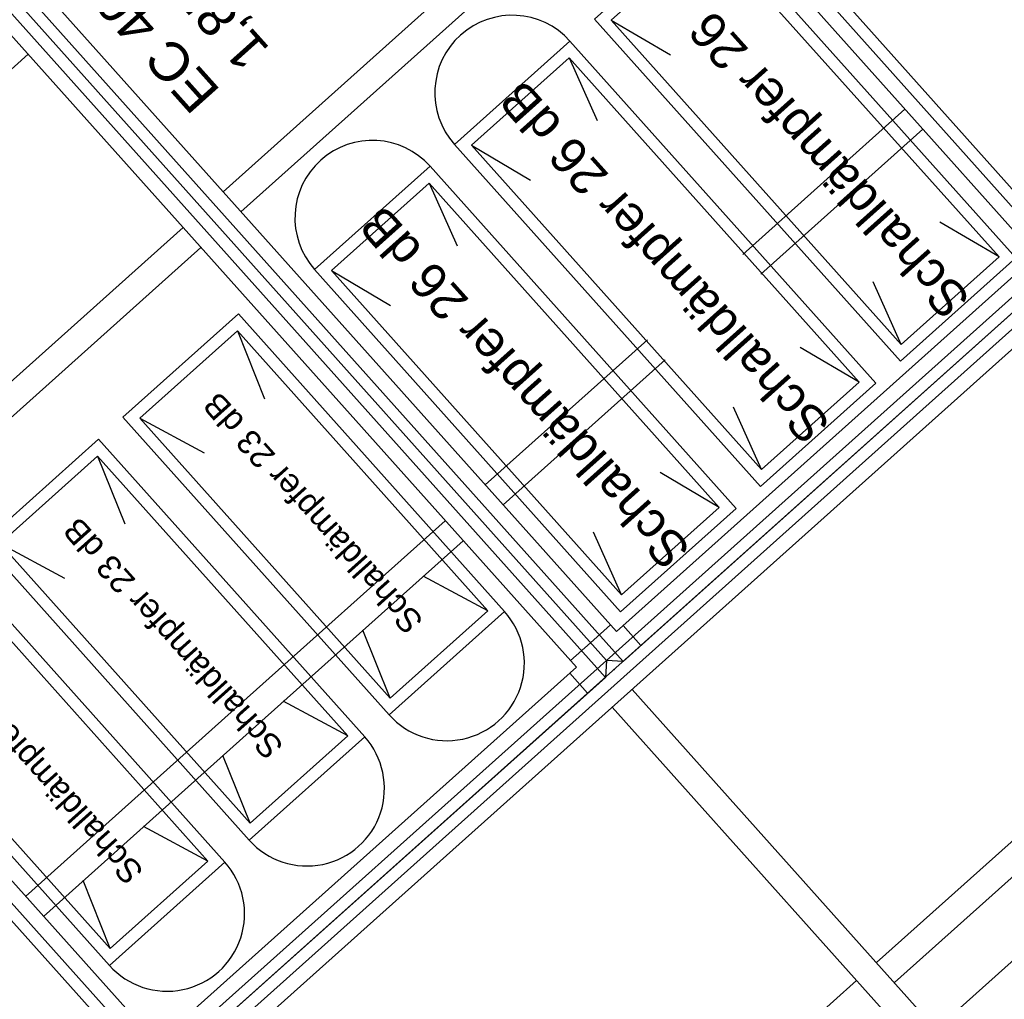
# Model space of a CAD drawing. Header units: millimetres. Extents: x -5775 to 72913, y -36825 to 83180.
# Tile 14 of 48: x 63823 to 65475, y 41421 to 43064. Entities that reach past the tile are written whole.
import ezdxf
from ezdxf.enums import TextEntityAlignment as Align

# ---------------------------------------------------------------- set-up
doc = ezdxf.new("R2010")
doc.units = ezdxf.units.MM
doc.header["$LTSCALE"] = 0.3
doc.layers.add('RLT 2', color=253, linetype='Continuous')
doc.styles.add('Arial', font='arial.ttf', dxfattribs={"width": 0.95, "height": 1.8})

# ---------------------------------------------------------------- blocks, each defined once
blk = doc.blocks.new('RLT2')
at = {"layer": 'RLT 2', "ltscale": 10}
for p, q in [((104893.5, -109836.6), (104189.3, -110466.7)), ((104923.5, -109870.1), (104219.3, -110500.3)), ((103862.1, -110236.1), (103157.9, -110866.3)), ((105333.6, -110328.4), (105061.6, -110571.8)), ((105363.6, -110361.9), (105091.6, -110605.3)), ((104122.2, -110526.7), (103418, -111156.9)), ((104152.2, -110560.3), (103448, -111190.4)), ((104901.4, -110715.2), (104629.4, -110958.6)), ((104931.4, -110748.7), (104659.4, -110992.1)), ((104562.3, -111018.6), (104219.5, -111325.3)), ((104592.3, -111052.1), (104249.5, -111358.9)), ((106023.8, -111099.7), (105286, -111759.9)), ((106053.8, -111133.2), (105316, -111793.4)), ((105726.1, -112251.7), (104875.9, -111301.6)), ((104219.5, -111325.3), (103858.1, -111648.7)), ((105692.6, -112281.7), (104842.4, -111331.6)), ((104249.5, -111358.9), (103888.1, -111682.3)), ((105252.5, -111789.9), (104548.3, -112420))]:
    blk.add_line(p, q, dxfattribs=at)
for points in [[(105602.3, -110591.2), (104860.8, -111254.7), (104832.6, -111253.1), (102628.7, -108790.2), (102630.2, -108762), (103371.7, -108098.5), (103400, -108100), (105603.9, -110562.9), (105602.3, -110591.2)], [(105602.3, -110591.2), (103371.7, -108098.5)], [(105553.7, -110574.3), (104849.4, -111204.5), (102678.9, -108778.8), (103383.1, -108148.7), (105553.7, -110574.3)], [(104860.8, -111254.7), (102630.2, -108762)], [(104831, -111281.4), (104089.5, -111944.9), (104061.3, -111943.3), (101857.4, -109480.4), (101859, -109452.2), (102600.4, -108788.7), (102628.7, -108790.2), (104832.6, -111253.1), (104831, -111281.4)], [(104831, -111281.4), (102600.4, -108788.7)], [(104782.4, -111264.5), (104078.1, -111894.7), (101907.6, -109469), (102611.8, -108838.9), (104782.4, -111264.5)], [(104089.5, -111944.9), (101859, -109452.2)], [(105519.8, -110577.8), (105006.4, -110004), (104812.6, -110177.3), (105326.1, -110751.1), (105519.8, -110577.8)], [(105491.6, -110576.2), (105004.8, -110032.2), (104840.8, -110178.9), (105327.6, -110722.9), (105491.6, -110576.2)], [(104840.8, -110178.9), (104940.1, -110237.3)], [(105285.1, -110787.8), (104771.6, -110214), (104577.9, -110387.4), (105091.3, -110961.2), (105285.1, -110787.8)], [(105256.8, -110786.2), (104770.1, -110242.2), (104606.1, -110388.9), (105092.9, -110932.9), (105256.8, -110786.2)], [(104770.1, -110242.2), (104817.1, -110347.3)], [(104606.1, -110388.9), (104705.3, -110447.4)], [(105050.3, -110997.9), (104536.9, -110424.1), (104343.1, -110597.4), (104856.6, -111171.2), (105050.3, -110997.9)], [(105022.1, -110996.3), (104535.3, -110452.3), (104371.4, -110599), (104858.2, -111143), (105022.1, -110996.3)], [(104535.3, -110452.3), (104582.4, -110557.4)], [(105491.6, -110576.2), (105392.3, -110517.8)], [(105603.9, -110562.9), (104832.6, -111253.1)], [(107172.7, -112346.1), (105659.9, -113699.8), (105631.7, -113698.3), (104088, -111973.1), (104089.5, -111944.9), (105602.3, -110591.2), (105630.5, -110592.8), (107174.3, -112317.9), (107172.7, -112346.1)], [(105630.5, -110592.8), (104088, -111973.1)], [(104371.4, -110599), (104470.6, -110657.4)], [(105327.6, -110722.9), (105280.6, -110617.8)], [(107124, -112329.3), (105648.5, -113649.6), (104138.2, -111961.7), (105613.7, -110641.4), (107124, -112329.3)], [(104661.8, -111171.1), (104215.1, -110671.8), (104021.3, -110845.1), (104468.1, -111344.4), (104661.8, -111171.1)], [(104633.6, -111169.5), (104213.5, -110700), (104049.6, -110846.7), (104469.7, -111316.2), (104633.6, -111169.5)], [(104213.5, -110700), (104259.2, -110814.1)], [(105256.8, -110786.2), (105157.6, -110727.8)], [(105092.9, -110932.9), (105045.8, -110827.9)], [(104049.6, -110846.7), (104157.9, -110904.8)], [(104427.1, -111381.1), (103980.3, -110881.8), (103786.6, -111055.2), (104233.4, -111554.5), (104427.1, -111381.1)], [(104398.9, -111379.5), (103978.8, -110910.1), (103814.8, -111056.8), (104234.9, -111526.2), (104398.9, -111379.5)], [(103978.8, -110910.1), (104024.5, -111024.1)], [(105022.1, -110996.3), (104922.9, -110937.9)], [(104858.2, -111143), (104811.1, -111037.9)], [(103814.8, -111056.8), (103923.1, -111114.8)], [(104192.4, -111591.2), (103745.6, -111091.9), (103551.8, -111265.3), (103998.6, -111764.5), (104192.4, -111591.2)], [(104164.1, -111589.6), (103744, -111120.1), (103580.1, -111266.8), (104000.2, -111736.3), (104164.1, -111589.6)], [(104633.6, -111169.5), (104525.3, -111111.4)], [(104469.7, -111316.2), (104423.9, -111202.1)], [(104805.9, -111223.3), (104839.4, -111193.3)], [(104890.6, -111228), (104860.6, -111194.5)], [(104805.9, -111223.3), (104772.4, -111253.3)], [(104832.6, -111253.1), (104061.3, -111943.3)], [(104801.2, -111308), (104771.2, -111274.5)], [(104398.9, -111379.5), (104290.5, -111321.5)], [(104234.9, -111526.2), (104189.2, -111412.2)], [(105121.1, -112497.8), (106037.7, -111677.6), (105844.3, -111461.5), (104927.7, -112281.7), (105121.1, -112497.8), (105844.3, -111461.5), (106037.7, -111677.6), (104927.7, -112281.7)], [(104164.1, -111589.6), (104055.8, -111531.5)], [(104000.2, -111736.3), (103954.5, -111622.2)]]:
    blk.add_lwpolyline(points, dxfattribs=at)
for centre, start, end in [((104674.7, -110300.7), 41.8233, 221.8233), ((104440, -110510.7), 41.8233, 221.8233), ((104565, -111257.7), 221.8233, 41.8233), ((104330.2, -111467.8), 221.8233, 41.8233), ((104095.5, -111677.9), 221.8233, 41.8233)]:
    blk.add_arc(centre, 130, start, end, dxfattribs=at)
blk.add_point((104845.9, -111268), dxfattribs=at)
blk.add_point((104845.9, -111268), dxfattribs=at)
at = {"layer": 'RLT 2', "style": 'Arial'}
for s, p in [('1,85 kW', (104269.7, -110227.1)), ('EC 400', (104186.9, -110297.5))]:
    blk.add_text(s, height=65, rotation=131.8233, dxfattribs=at).set_placement(p)
at = {"layer": 'RLT 2', "ltscale": 10, "style": 'Arial'}
for s, height, p in [('Schalldämpfer 26 dB', 60, (105164.5, -110375.7)), ('Schalldämpfer 26 dB', 60, (104929.8, -110585.7)), ('Schalldämpfer 26 dB', 60, (104695.1, -110795.8)), ('Schalldämpfer 23 dB', 40, (104339.9, -111006.2)), ('Schalldämpfer 23 dB', 40, (104105.2, -111216.3)), ('Schalldämpfer 23 dB', 40, (103870.4, -111426.3))]:
    blk.add_text(s, height=height, rotation=131.8233, dxfattribs=at).set_placement(p, align=Align.MIDDLE_CENTER)
blk.add_attdef('TYP', text='', height=40, rotation=131.8233, dxfattribs=at).set_placement((102394.9, -109301.3), align=Align.MIDDLE_CENTER)

msp = doc.modelspace()

# ---------------------------------------------------------------- block references
at = {"layer": 'RLT 2'}
msp.add_blockref('RLT2', (-40025, 153242.2, -91039), dxfattribs=at)

doc.saveas('drawing.dxf')
